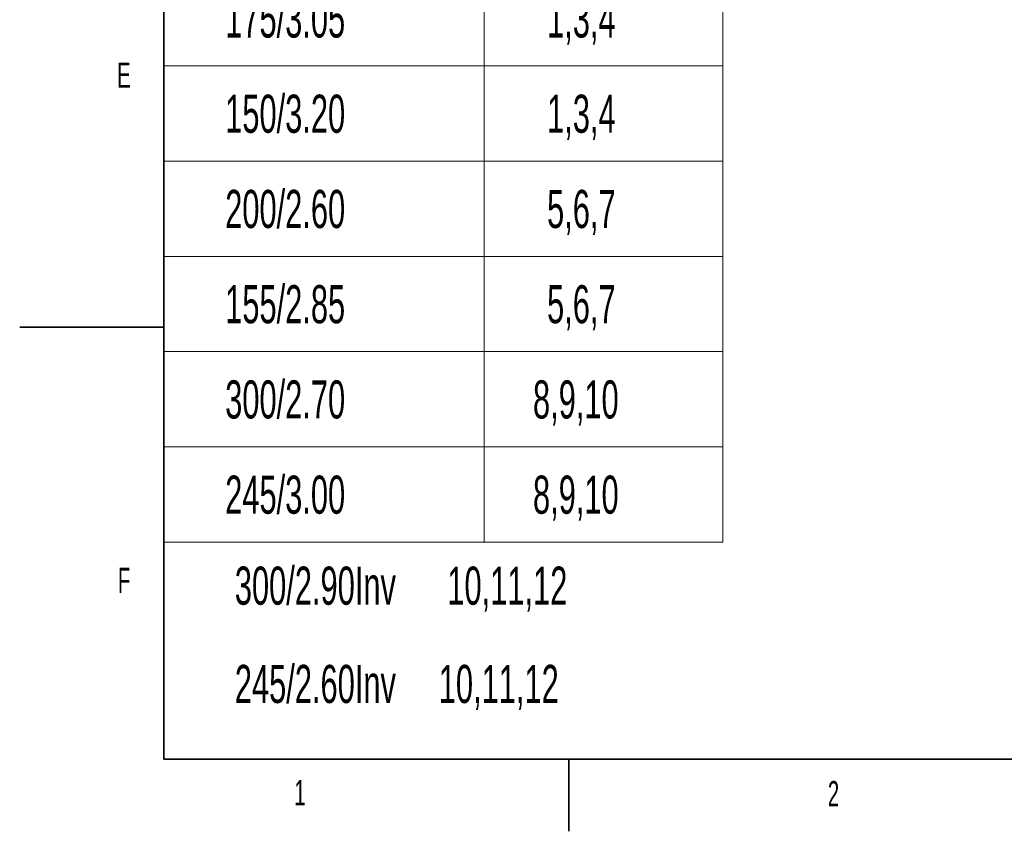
# Model space of a CAD drawing. Header units: millimetres. Extents: x 0 to 12429, y 0 to 8400.
# Tile 1 of 139: x 0 to 2735, y 0 to 2254. Entities that reach past the tile are written whole.
import ezdxf

# ---------------------------------------------------------------- set-up
doc = ezdxf.new("R2010")
doc.units = ezdxf.units.MM
doc.header["$LTSCALE"] = 20
doc.styles.add('SLDTEXTSTYLE0', font='TXT', dxfattribs={"width": 0.605})

# ---------------------------------------------------------------- blocks, each defined once
blk = doc.blocks.new('SW_TABLEANNOTATION_0')
at = {"color": 0, "linetype": 'Continuous', "lineweight": 18}
for p, q in [((0, -793.8), (0, -1058.3)), ((890.1, -793.8), (890.1, -1058.3)), ((1552.9, -793.8), (1552.9, -1058.3)), ((0, -1058.3), (0, -1322.9)), ((0, -1058.3), (890.1, -1058.3)), ((890.1, -1058.3), (890.1, -1322.9)), ((890.1, -1058.3), (1552.9, -1058.3)), ((1552.9, -1058.3), (1552.9, -1322.9)), ((0, -1322.9), (0, -1587.4)), ((0, -1322.9), (890.1, -1322.9)), ((890.1, -1322.9), (890.1, -1587.4)), ((890.1, -1322.9), (1552.9, -1322.9)), ((1552.9, -1322.9), (1552.9, -1587.4)), ((0, -1587.4), (0, -1851.9)), ((0, -1587.4), (890.1, -1587.4)), ((890.1, -1587.4), (890.1, -1851.9)), ((890.1, -1587.4), (1552.9, -1587.4)), ((1552.9, -1587.4), (1552.9, -1851.9)), ((0, -1851.9), (0, -2116.4)), ((0, -1851.9), (890.1, -1851.9)), ((890.1, -1851.9), (890.1, -2116.4)), ((890.1, -1851.9), (1552.9, -1851.9)), ((1552.9, -1851.9), (1552.9, -2116.4)), ((0, -2116.4), (0, -2380.9)), ((0, -2116.4), (890.1, -2116.4)), ((890.1, -2116.4), (890.1, -2380.9)), ((890.1, -2116.4), (1552.9, -2116.4)), ((1552.9, -2116.4), (1552.9, -2380.9)), ((0, -2380.9), (890.1, -2380.9)), ((890.1, -2380.9), (1552.9, -2380.9))]:
    blk.add_line(p, q, dxfattribs=at)
at = {"color": 0, "linetype": 'Continuous', "lineweight": 0, "char_height": 105.83, "attachment_point": 1, "style": 'SLDTEXTSTYLE0'}
for s, insert in [('175/3.05', (170.7, -873.7)), ('1,3,4', (1064.7, -873.7)), ('150/3.20', (170.7, -1138.2)), ('1,3,4', (1064.7, -1138.2)), ('200/2.60', (170.7, -1402.7)), ('5,6,7', (1064.7, -1402.7)), ('155/2.85', (170.7, -1667.2)), ('5,6,7', (1064.7, -1667.2)), ('300/2.70', (170.7, -1931.7)), ('8,9,10', (1025.5, -1931.7)), ('245/3.00', (170.7, -2196.2)), ('8,9,10', (1025.5, -2196.2))]:
    blk.add_mtext(s, dxfattribs=dict(at, insert=insert))

msp = doc.modelspace()

# ---------------------------------------------------------------- linework, layer by layer
at = {"color": 7, "linetype": 'Continuous', "lineweight": 35}
for p, q in [((400, 200), (400, 8200)), ((0, 1400), (400, 1400)), ((400, 200), (11720, 200)), ((1525, 200), (1525, 0))]:
    msp.add_line(p, q, dxfattribs=at)

# ---------------------------------------------------------------- block references
at = {"color": 7, "linetype": 'Continuous', "lineweight": 0}
msp.add_blockref('SW_TABLEANNOTATION_0', (400, 3184.091397), dxfattribs=at)

# ---------------------------------------------------------------- texts
at = {"color": 7, "linetype": 'Continuous', "lineweight": 0, "attachment_point": 1, "style": 'SLDTEXTSTYLE0'}
for s, insert, char_height in [('E', (270.669409, 2135.21192), 70), ('300/2.90Inv      10,11,12', (597.43697, 735.191299), 105.83333333), ('F', (272.58183, 732.019597), 70), ('245/2.60Inv     10,11,12', (597.43697, 462.215831), 105.83333333), ('1', (762.563185, 142.23812), 70), ('2', (2244.439577, 139.512192), 70)]:
    msp.add_mtext(s, dxfattribs=dict(at, insert=insert, char_height=char_height))

doc.saveas('drawing.dxf')
